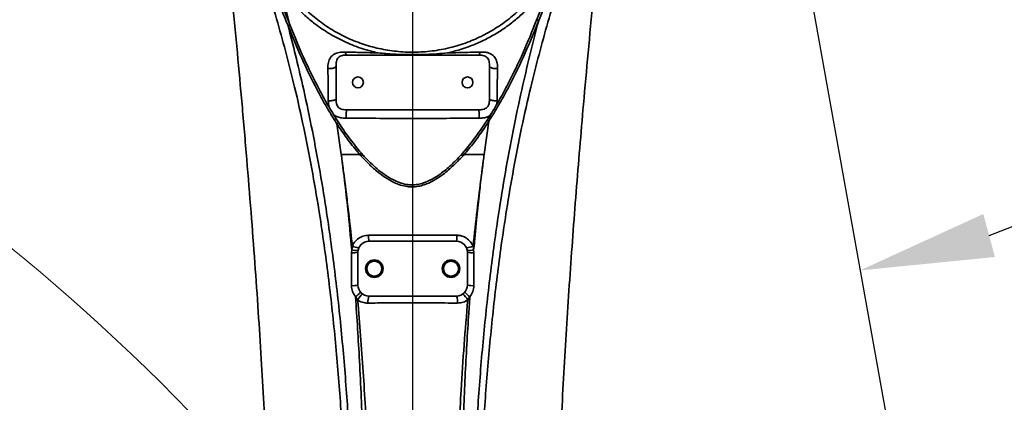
# Model space of a CAD drawing. Header units: millimetres. Extents: x 6316 to 18291, y -19059 to -9021.
# Tile 87 of 144: x 10565 to 11014, y -12199 to -12024. Entities that reach past the tile are written whole.
import ezdxf

# ---------------------------------------------------------------- set-up
doc = ezdxf.new("R2010")
doc.units = ezdxf.units.MM
doc.header["$LTSCALE"] = 10
doc.header["$PDSIZE"] = -1
doc.linetypes.add('CENTER', pattern=[50.8, 31.75, -6.35, 6.35, -6.35])
doc.layers.get('Defpoints').update_dxf_attribs({"true_color": 0x5e5e5e})
doc.layers.add('2细线层', color=4, linetype='Continuous', lineweight=13)
doc.layers.add('中心线层', color=1, linetype='CENTER')
doc.dimstyles.new('ISO-25', dxfattribs={"dimscale": 20, "dimtxt": 4, "dimasz": 3.05, "dimexe": 3, "dimexo": 0.625, "dimtad": 1, "dimdec": 0, "dimtxsty": 'Standard', "dimcen": 2.5, "dimclrd": 1, "dimclre": 1, "dimclrt": 4, "dimadec": 1, "dimazin": 2, "dimtfac": 1, "dimtdec": 0, "dimtmove": 0, "dimatfit": 0, "dimfxl": 1, "dimarcsym": 0})

# ---------------------------------------------------------------- blocks, each defined once
blk = doc.blocks.new('*D149')
at = {"layer": 'Defpoints', "color": 0, "linetype": 'ByBlock', "lineweight": 20, "transparency": 16777216}
for p in [(10703.28, -11792.73), (11661.24, -11792.73), (11834.85, -11792.73), (11557.23, -11916.69), (11679.34, -12103.48)]:
    blk.add_point(p, dxfattribs=at)
at = {"layer": '中心线层', "color": 1, "linetype": 'ByBlock', "lineweight": -2, "transparency": 16777216}
for p, q in [((11847.35, -11792.73), (12032.53, -11792.73)), ((11549.19, -11926.26), (11422.59, -12077.15))]:
    blk.add_line(p, q, dxfattribs=at)
blk.add_arc((11661.24, -11792.73), 311.28, 241.2459, 348.7541, dxfattribs=at)
at = {"layer": '中心线层', "color": 1, "linetype": 'ByBlock', "lineweight": 20, "transparency": 16777216}
for points in [[(11956.43, -11852.44), (11976.67, -11854.43), (11972.53, -11792.73)], [(11505.76, -12074.02), (11517.24, -12057.23), (11461.16, -12031.18)]]:
    blk.add_solid(points, dxfattribs=at)
at = {"layer": '中心线层', "color": 4, "linetype": 'ByBlock', "lineweight": 20, "transparency": 16777216, "insert": (11770.42, -12026.86), "char_height": 80, "attachment_point": 5, "rotation": 25}
blk.add_mtext('130°', dxfattribs=at)
blk = doc.blocks.new('*D150')
at = {"layer": 'Defpoints', "color": 0, "linetype": 'ByBlock', "lineweight": 20, "transparency": 16777216}
for p in [(10744.24, -11962.73), (11168.74, -12426.7), (10744.24, -12742.73), (10744.24, -12742.73), (11011.02, -13475.69)]:
    blk.add_point(p, dxfattribs=at)
at = {"layer": '中心线层', "color": 1, "linetype": 'ByBlock', "lineweight": -2, "transparency": 16777216}
blk.add_arc((10744.24, -12742.73), 529.22, 296.6078, 83.3922, dxfattribs=at)
at = {"layer": '中心线层', "color": 1, "linetype": 'ByBlock', "lineweight": 20, "transparency": 16777216}
for points in [[(10804.56, -12227.17), (10805.73, -12206.88), (10744.24, -12213.51)], [(10985.29, -13225.23), (10977.25, -13206.56), (10925.25, -13240.03)]]:
    blk.add_solid(points, dxfattribs=at)
at = {"layer": '中心线层', "color": 4, "linetype": 'ByBlock', "lineweight": 20, "transparency": 16777216, "insert": (11159, -12976.83), "char_height": 80, "attachment_point": 5, "rotation": 60.5581}
blk.add_mtext('160°', dxfattribs=at)
blk = doc.blocks.new('*D151')
at = {"layer": 'Defpoints', "color": 0, "linetype": 'ByBlock', "lineweight": 20, "transparency": 16777216}
for p in [(10744.24, -11962.73), (10526.77, -12403.54), (10744.24, -12742.73), (10744.24, -12742.73), (9971.84, -12851.28)]:
    blk.add_point(p, dxfattribs=at)
at = {"layer": '中心线层', "color": 1, "linetype": 'ByBlock', "lineweight": -2, "transparency": 16777216}
blk.add_arc((10744.24, -12742.73), 402.92, 98.6826, 179.3174, dxfattribs=at)
at = {"layer": '中心线层', "color": 1, "linetype": 'ByBlock', "lineweight": 20, "transparency": 16777216}
for points in [[(10682.65, -12334.29), (10684.19, -12354.56), (10744.24, -12339.81)], [(10351.5, -12737.28), (10331.21, -12738.58), (10345.25, -12798.8)]]:
    blk.add_solid(points, dxfattribs=at)
at = {"layer": '中心线层', "color": 4, "linetype": 'ByBlock', "lineweight": 20, "transparency": 16777216, "insert": (10400.54, -12443.95), "char_height": 80, "attachment_point": 5, "rotation": 49}
blk.add_mtext('98°', dxfattribs=at)
blk = doc.blocks.new('7')
at = {"color": 2, "linetype": 'CENTER'}
for p, q in [((0, 0), (597.51, 501.37)), ((730.95, 396.04), (143.57, -308.14))]:
    blk.add_line(p, q, dxfattribs=at)
blk = doc.blocks.new('*D152')
at = {"layer": 'Defpoints', "color": 0, "linetype": 'ByBlock', "lineweight": 20, "transparency": 16777216}
for p in [(10744.24, -11792.73), (11834.85, -11792.73), (10910.7, -11928.22), (11200.52, -11950.1), (11072.57, -12830.82)]:
    blk.add_point(p, dxfattribs=at)
at = {"layer": '中心线层', "color": 1, "linetype": 'ByBlock', "lineweight": -2, "transparency": 16777216}
blk.add_arc((10886.41, -11792.73), 351.33, 290.1276, 350.0396, dxfattribs=at)
at = {"layer": '中心线层', "color": 1, "linetype": 'ByBlock', "lineweight": 20, "transparency": 16777216}
for points in [[(11222.32, -11852.61), (11242.57, -11854.38), (11237.74, -11792.73)], [(11009.96, -12132.42), (11004.65, -12112.79), (10948.42, -12138.54)]]:
    blk.add_solid(points, dxfattribs=at)
at = {"layer": '中心线层', "color": 4, "linetype": 'ByBlock', "lineweight": 20, "transparency": 16777216, "insert": (11113.63, -11986.13), "char_height": 80, "attachment_point": 5, "rotation": 49.5964}
blk.add_mtext('80°', dxfattribs=at)
blk = doc.blocks.new('*D154')
at = {"layer": 'Defpoints', "color": 0, "linetype": 'ByBlock', "lineweight": 20, "transparency": 16777216}
for p in [(10268.3, -11962.73), (10744.24, -11962.73), (10744.24, -12742.73)]:
    blk.add_point(p, dxfattribs=at)
at = {"layer": '中心线层', "color": 1, "linetype": 'ByBlock', "lineweight": -2, "transparency": 16777216}
for p, q in [((10731.74, -11962.73), (10208.3, -11962.73)), ((10268.3, -12681.73), (10268.3, -12023.73)), ((10731.74, -12742.73), (10208.3, -12742.73))]:
    blk.add_line(p, q, dxfattribs=at)
at = {"layer": '中心线层', "color": 1, "linetype": 'ByBlock', "lineweight": 20, "transparency": 16777216}
for points in [[(10258.13, -12023.73), (10278.46, -12023.73), (10268.3, -11962.73)], [(10258.13, -12681.73), (10278.46, -12681.73), (10268.3, -12742.73)]]:
    blk.add_solid(points, dxfattribs=at)
at = {"layer": '中心线层', "color": 4, "linetype": 'ByBlock', "lineweight": 20, "transparency": 16777216, "insert": (10215.35, -12213.85), "char_height": 80, "attachment_point": 5, "rotation": 90}
blk.add_mtext('780', dxfattribs=at)
blk = doc.blocks.new('*D155')
at = {"layer": 'Defpoints', "color": 0, "linetype": 'ByBlock', "lineweight": 20, "transparency": 16777216}
for p in [(10266.86, -11792.73), (10984.24, -11792.73), (10744.24, -11962.73)]:
    blk.add_point(p, dxfattribs=at)
at = {"layer": '中心线层', "color": 1, "linetype": 'ByBlock', "lineweight": -2, "transparency": 16777216}
for p, q in [((10266.86, -11731.73), (10266.86, -11488.87)), ((10971.74, -11792.73), (10206.86, -11792.73)), ((10266.86, -11962.73), (10266.86, -11792.73)), ((10731.74, -11962.73), (10206.86, -11962.73)), ((10266.86, -12023.73), (10266.86, -12084.73))]:
    blk.add_line(p, q, dxfattribs=at)
at = {"layer": '中心线层', "color": 1, "linetype": 'ByBlock', "lineweight": 20, "transparency": 16777216}
for points in [[(10256.69, -11731.73), (10277.03, -11731.73), (10266.86, -11792.73)], [(10256.69, -12023.73), (10277.03, -12023.73), (10266.86, -11962.73)]]:
    blk.add_solid(points, dxfattribs=at)
at = {"layer": '中心线层', "color": 4, "linetype": 'ByBlock', "lineweight": 20, "transparency": 16777216, "insert": (10213.91, -11579.8), "char_height": 80, "attachment_point": 5, "rotation": 90}
blk.add_mtext('170', dxfattribs=at)
blk = doc.blocks.new('*D165')
at = {"layer": 'Defpoints', "color": 0, "linetype": 'ByBlock', "lineweight": 20, "transparency": 16777216}
for p in [(8798.07, -11030.1), (10744.24, -11030.1), (10440.1, -13232.73)]:
    blk.add_point(p, dxfattribs=at)
at = {"layer": '中心线层', "color": 1, "linetype": 'ByBlock', "lineweight": -2, "transparency": 16777216}
for p, q in [((10731.74, -11030.1), (8738.07, -11030.1)), ((8798.07, -13171.73), (8798.07, -11091.1)), ((10427.6, -13232.73), (8738.07, -13232.73))]:
    blk.add_line(p, q, dxfattribs=at)
at = {"layer": '中心线层', "color": 1, "linetype": 'ByBlock', "lineweight": 20, "transparency": 16777216}
for points in [[(8787.9, -11091.1), (8808.24, -11091.1), (8798.07, -11030.1)], [(8787.9, -13171.73), (8808.24, -13171.73), (8798.07, -13232.73)]]:
    blk.add_solid(points, dxfattribs=at)
at = {"layer": '中心线层', "color": 4, "linetype": 'ByBlock', "lineweight": 20, "transparency": 16777216, "insert": (8745.12, -12241.75), "char_height": 80, "attachment_point": 5, "rotation": 90}
blk.add_mtext('2203', dxfattribs=at)

msp = doc.modelspace()

# ---------------------------------------------------------------- linework, layer by layer
at = {"color": 7, "linetype": 'Continuous', "lineweight": 35}
for p, q in [((10774.24, -12040.23), (10714.24, -12040.23)), ((10709.24, -12045.23), (10709.24, -12060.23)), ((10779.24, -12060.23), (10779.24, -12045.23)), ((10714.24, -12065.23), (10774.24, -12065.23)), ((10782.76, -12061.09), (10782.67, -12062.54)), ((10778.17, -12069.99), (10779.39, -12068.07)), ((10711.64, -12085.68), (10709.64, -12071.57)), ((10776.85, -12085.68), (10779.03, -12070.38)), ((10716.42, -12129.15), (10716.7, -12127.37)), ((10724.24, -12125.23), (10764.24, -12125.23)), ((10716.31, -12130.51), (10716.42, -12129.15)), ((10719.24, -12145.23), (10719.24, -12130.23)), ((10769.24, -12130.23), (10769.24, -12145.23)), ((10772.06, -12129.15), (10772.18, -12130.51)), ((10719.11, -12151.99), (10718.14, -12150.56)), ((10764.24, -12150.23), (10724.24, -12150.23)), ((10770.35, -12150.56), (10769.38, -12151.99))]:
    msp.add_line(p, q, dxfattribs=at)
for centre, radius in [((10719.24, -12052.73), 2.5), ((10769.24, -12052.73), 2.5), ((10726.74, -12137.73), 4), ((10726.74, -12137.73), 3.4), ((10761.74, -12137.73), 4), ((10761.74, -12137.73), 3.4)]:
    msp.add_circle(centre, radius, dxfattribs=at)
for centre, radius, start, end in [((10801.1, -12025.49), 1.18, 57.2208, 105.4556), ((10688.02, -12027.92), 1.2, 75.4092, 122.6796), ((10721.56, -12086.87), 1.82, 109.5378, 139.061), ((10766.27, -12086.87), 1.82, 40.8501, 70.3388), ((10742.68, -12123.13), 18.56, 178, 186.4931), ((10745.81, -12123.13), 18.56, 353.5069, 2), ((10720, -12121.64), 6.61, 240.0468, 266.9742), ((10724.24, -12130.23), 5, 90, 180), ((10764.24, -12130.23), 5, 0, 90), ((10768.49, -12121.64), 6.61, 273.0264, 299.9539), ((10717.02, -12122.63), 7.91, 264.7998, 286.2977), ((10718.49, -12121.35), 8.06, 255.1915, 275.9246), ((10770, -12121.35), 8.06, 264.0768, 284.8098), ((10771.46, -12122.63), 7.91, 253.7023, 275.2002), ((10717.03, -12136.83), 8.68, 265.2707, 284.7828), ((10724.24, -12145.23), 5, 180, 270), ((10764.24, -12145.23), 5, 270, 0), ((10771.46, -12136.83), 8.68, 255.2172, 274.7293), ((10712.27, -12142.2), 10.22, 305.0431, 322.5845), ((10730.64, -12159.12), 13.56, 133.4477, 148.2745), ((10730.59, -12152.62), 6.78, 159.345, 187.1002), ((10757.9, -12152.62), 6.78, 352.8997, 20.6551), ((10757.85, -12159.12), 13.56, 31.7249, 46.552), ((10776.22, -12142.2), 10.22, 217.4149, 234.9562)]:
    msp.add_arc(centre, radius, start, end, dxfattribs=at)
for points, knots in [([(10642.82, -12735.39), (10642.82, -12735.39), (10643.05, -12732.1), (10643.79, -12725.56), (10645.59, -12715.91), (10647.92, -12706.38), (10650.62, -12696.91), (10655, -12682.62), (10661.08, -12663.34), (10668.54, -12638.88), (10675.37, -12614.03), (10681.63, -12588.89), (10687.26, -12563.54), (10692.29, -12538.02), (10696.74, -12512.37), (10700.33, -12488.76), (10703.21, -12467.24), (10706.16, -12442.44), (10709.16, -12412.18), (10711.78, -12376.42), (10713.4, -12342.95), (10714.22, -12311.78), (10714.39, -12282.95), (10713.97, -12254.13), (10712.92, -12225.33), (10711.21, -12196.59), (10708.79, -12167.91), (10705.61, -12139.34), (10702.02, -12114.07), (10698.27, -12092.09), (10694.59, -12073.37), (10690.72, -12056.03), (10686.68, -12040.07), (10682.66, -12025.48), (10678.98, -12012.94), (10675.82, -12002.45), (10673.37, -11993.87), (10671.24, -11985.24), (10669.59, -11976.51), (10668.94, -11970.57), (10668.75, -11967.57), (10668.75, -11967.57)], [0, 0, 0, 0, 0, 0.01301, 0.026041, 0.039107, 0.052186, 0.065236, 0.098285, 0.131337, 0.164479, 0.197635, 0.230783, 0.263883, 0.29699, 0.330092, 0.354896, 0.379701, 0.425148, 0.470605, 0.516053, 0.552611, 0.58917, 0.62573, 0.66229, 0.698856, 0.73542, 0.771996, 0.808571, 0.83298, 0.857393, 0.881798, 0.901401, 0.921008, 0.940607, 0.952487, 0.964399, 0.9763, 0.988162, 1, 1, 1, 1, 1]), ([(10687.93, -12025.7), (10687.3, -12023.22), (10685.69, -12016.92), (10683.25, -12007.56), (10680.92, -11997.92), (10679.12, -11989.59), (10677.76, -11982.09), (10676.71, -11975.04), (10676.29, -11970.45), (10676.07, -11968.16)], [0, 0, 0, 0, 0.128756, 0.327308, 0.490245, 0.633553, 0.762759, 0.88148, 1, 1, 1, 1]), ([(10819.74, -11967.57), (10819.74, -11967.57), (10819.55, -11970.54), (10818.9, -11976.43), (10817.28, -11985.09), (10815.17, -11993.65), (10812.76, -12002.15), (10809.6, -12012.64), (10805.9, -12025.23), (10801.84, -12039.96), (10797.78, -12056.01), (10793.89, -12073.39), (10790.22, -12092.11), (10786.47, -12114.09), (10782.89, -12139.36), (10779.71, -12167.93), (10777.29, -12196.6), (10775.59, -12225.35), (10774.54, -12254.14), (10774.12, -12282.96), (10774.29, -12311.79), (10775.11, -12343.03), (10776.75, -12376.67), (10779.4, -12412.67), (10782.66, -12445.49), (10786.28, -12475.1), (10790.06, -12501.55), (10794.39, -12527.88), (10798.96, -12552.23), (10803.66, -12574.61), (10808.37, -12595.02), (10813.48, -12615.29), (10819.02, -12635.37), (10824.92, -12655.24), (10830.22, -12672.41), (10834.85, -12686.89), (10838.55, -12698.83), (10841.82, -12710.83), (10844.37, -12722.98), (10845.38, -12731.23), (10845.67, -12735.39), (10845.67, -12735.39)], [0, 0, 0, 0, 0, 0.011737, 0.023498, 0.035297, 0.047107, 0.058885, 0.078665, 0.098453, 0.118236, 0.14264, 0.167053, 0.191461, 0.228033, 0.264608, 0.30117, 0.337733, 0.374291, 0.410849, 0.447405, 0.483961, 0.529727, 0.575503, 0.621268, 0.655189, 0.68911, 0.723035, 0.756959, 0.783715, 0.810475, 0.837228, 0.863999, 0.890777, 0.917545, 0.934043, 0.950588, 0.96711, 0.983572, 1, 1, 1, 1, 1]), ([(10812.67, -11992.83), (10811.57, -11996.6), (10809.37, -12004.16), (10805.68, -12014.71), (10802.96, -12021.46), (10801.74, -12024.5)], [0, 0, 0, 0, 0.354535, 0.709938, 1, 1, 1, 1]), ([(10687.37, -12026.91), (10686.46, -12024.67), (10683.88, -12018.35), (10680.1, -12007.84), (10677.63, -11999.48), (10676.4, -11995.3)], [0, 0, 0, 0, 0.2144637, 0.606644, 1, 1, 1, 1]), ([(10684.47, -12005.32), (10684.74, -12005.79), (10686.32, -12008.53), (10689.67, -12013.28), (10694.94, -12019.13), (10700.91, -12024.35), (10707.5, -12028.87), (10714.6, -12032.62), (10722.07, -12035.55), (10729.84, -12037.6), (10737.78, -12038.77), (10745.92, -12039.06), (10754.15, -12038.39), (10762.36, -12036.74), (10770.07, -12034.24), (10777.2, -12030.98), (10783.71, -12027.11), (10789.75, -12022.58), (10795.21, -12017.4), (10800.09, -12011.7), (10802.71, -12007.44), (10804.02, -12005.32)], [0, 0, 0, 0, 0.011381, 0.066092, 0.121032, 0.175789, 0.231564, 0.28753, 0.343316, 0.399112, 0.455087, 0.510884, 0.569026, 0.627368, 0.685507, 0.738146, 0.790937, 0.843565, 0.895672, 0.947939, 1, 1, 1, 1]), ([(10728.35, -12039.22), (10726.04, -12038.65), (10721.07, -12037.41), (10713.72, -12034.51), (10706.38, -12030.7), (10700.15, -12026.49), (10694.78, -12022.02), (10690.2, -12017.43), (10686.33, -12012.85), (10684.32, -12009.7), (10683.52, -12008.45)], [0, 0, 0, 0, 0.127515, 0.275383, 0.42372, 0.571567, 0.678709, 0.799255, 0.920078, 1, 1, 1, 1]), ([(10804.96, -12008.51), (10804.35, -12009.47), (10802.71, -12012.05), (10799.55, -12015.97), (10795.56, -12020.25), (10791.2, -12024.19), (10786.57, -12027.72), (10781.67, -12030.87), (10776.49, -12033.65), (10771.13, -12035.97), (10765.68, -12037.88), (10761.99, -12038.77), (10760.14, -12039.22)], [0, 0, 0, 0, 0.061357, 0.1642658, 0.2703226, 0.3763845, 0.4799007, 0.5834194, 0.6896879, 0.7959578, 0.8976756, 1, 1, 1, 1]), ([(10800.79, -12024.35), (10801.95, -12021.31), (10803.66, -12016.82), (10805.22, -12012.3), (10805.73, -12010.83)], [0, 0, 0, 0, 0.675163, 1, 1, 1, 1]), ([(10661.92, -12014.88), (10662.69, -12022.99), (10664.22, -12038.93), (10665.65, -12054.89), (10666.36, -12062.73)], [0, 0, 0, 0, 0.508918, 1, 1, 1, 1]), ([(10683.47, -12013.53), (10684.23, -12015.7), (10685.77, -12020.12), (10687.46, -12024.52), (10688.33, -12026.76)], [0, 0, 0, 0, 0.491168, 1, 1, 1, 1]), ([(10826.58, -12014.88), (10825.81, -12022.99), (10824.29, -12038.93), (10822.87, -12054.88), (10822.17, -12062.73)], [0, 0, 0, 0, 0.508534, 1, 1, 1, 1]), ([(10840.22, -12736.22), (10840.22, -12736.22), (10839.89, -12732.21), (10838.84, -12724.23), (10836.39, -12712.39), (10833.32, -12700.65), (10829.86, -12688.96), (10825.52, -12674.7), (10820.5, -12657.74), (10814.86, -12638.06), (10809.46, -12617.91), (10804.4, -12597.28), (10799.67, -12576.21), (10795, -12553.34), (10790.51, -12528.67), (10786.29, -12502.21), (10782.61, -12475.65), (10779.1, -12445.92), (10775.95, -12412.99), (10773.41, -12376.88), (10771.86, -12343.14), (10771.09, -12311.82), (10770.96, -12282.91), (10771.42, -12254.02), (10772.48, -12225.14), (10774.18, -12196.31), (10776.57, -12167.54), (10779.7, -12138.86), (10783.21, -12113.47), (10786.87, -12091.37), (10790.44, -12072.52), (10794.17, -12055.09), (10797.97, -12039.08), (10800.48, -12029.36), (10801.74, -12024.5)], [0, 0, 0, 0, 0, 0.017316, 0.034659, 0.05205, 0.069458, 0.086829, 0.115457, 0.144094, 0.172723, 0.202631, 0.232544, 0.262454, 0.299409, 0.336365, 0.37329, 0.410214, 0.460002, 0.5098, 0.559589, 0.599349, 0.639109, 0.678877, 0.718644, 0.75843, 0.798217, 0.838047, 0.877875, 0.904494, 0.931117, 0.957733, 0.978866, 1, 1, 1, 1]), ([(10779.39, -12068.07), (10779.39, -12068.07), (10779.52, -12067.86), (10781.07, -12065.37), (10783.92, -12060.54), (10788.99, -12051.13), (10794.81, -12039.11), (10798.79, -12029.27), (10800.79, -12024.35)], [0, 0, 0, 0, 0.0000012, 0.0156415, 0.1794834, 0.3435768, 0.6717206, 1, 1, 1, 1]), ([(10801.74, -12024.5), (10799.74, -12029.44), (10795.74, -12039.33), (10789.84, -12051.52), (10784.64, -12061.21), (10781.72, -12066.03), (10780.25, -12068.45)], [0, 0, 0, 0, 0.328142, 0.656211, 0.827973, 1, 1, 1, 1]), ([(10687.37, -12026.91), (10688.52, -12031.37), (10690.8, -12040.29), (10694.39, -12055.49), (10698.04, -12072.5), (10701.6, -12091.35), (10705.26, -12113.45), (10708.77, -12138.85), (10711.9, -12167.53), (10714.28, -12196.3), (10715.98, -12225.14), (10717.04, -12254.01), (10717.48, -12282.91), (10717.35, -12311.81), (10716.58, -12343.06), (10715.04, -12376.63), (10712.51, -12412.49), (10709, -12449.36), (10704.9, -12482.89), (10700.46, -12513.07), (10696.11, -12538.85), (10691.2, -12564.52), (10685.7, -12590.04), (10679.59, -12615.39), (10673, -12640.22), (10665.92, -12664.48), (10659.97, -12684.31), (10655.35, -12700.1), (10652.21, -12712.02), (10649.68, -12724.03), (10648.6, -12732.15), (10648.27, -12736.22), (10648.27, -12736.22)], [0, 0, 0, 0, 0.019437, 0.038875, 0.065587, 0.092306, 0.11902, 0.158992, 0.198966, 0.238896, 0.278826, 0.318737, 0.358647, 0.398551, 0.438454, 0.488071, 0.537697, 0.587312, 0.641495, 0.677679, 0.713867, 0.750048, 0.78634, 0.822639, 0.858926, 0.894051, 0.929175, 0.946889, 0.964627, 0.982331, 1, 1, 1, 1, 1]), ([(10708.42, -12069.67), (10707.06, -12067.45), (10704.33, -12063), (10699.27, -12053.7), (10693.4, -12041.73), (10689.38, -12031.85), (10687.37, -12026.91)], [0, 0, 0, 0, 0.1632816, 0.3268308, 0.6633831, 1, 1, 1, 1]), ([(10688.33, -12026.76), (10690.33, -12031.67), (10694.33, -12041.5), (10700.17, -12053.41), (10705.22, -12062.65), (10707.93, -12067.08), (10709.29, -12069.29)], [0, 0, 0, 0, 0.3367848, 0.6734098, 0.8365845, 1, 1, 1, 1]), ([(10705.54, -12046.38), (10705.54, -12045.92), (10705.52, -12044.54), (10705.97, -12042.41), (10707.38, -12040.4), (10709.45, -12039.2), (10711.6, -12038.81), (10712.99, -12038.84), (10713.5, -12038.85)], [0, 0, 0, 0, 0.105538, 0.318565, 0.505803, 0.695615, 0.886879, 1, 1, 1, 1]), ([(10714.24, -12040.23), (10713.55, -12040.24), (10712.49, -12040.25), (10711.16, -12040.69), (10710.31, -12041.28), (10709.71, -12042.13), (10709.27, -12043.46), (10709.25, -12044.53), (10709.24, -12045.23)], [0, 0, 0, 0, 0.24935, 0.381459, 0.499356, 0.61739, 0.749772, 1, 1, 1, 1]), ([(10713.5, -12038.85), (10715.95, -12038.92), (10720.85, -12039.06), (10725.85, -12039.17), (10728.35, -12039.22)], [0, 0, 0, 0, 0.49944, 1, 1, 1, 1]), ([(10728.35, -12039.22), (10728.35, -12039.22), (10728.42, -12039.23), (10730.8, -12039.51), (10736.47, -12039.92), (10745.39, -12040.11), (10753.61, -12039.85), (10758.51, -12039.42), (10760.14, -12039.22), (10760.14, -12039.22)], [0, 0, 0, 0, 0.00065, 0.006194, 0.226709, 0.53599, 0.845198, 0.99935, 1, 1, 1, 1]), ([(10760.14, -12039.22), (10762.64, -12039.17), (10767.63, -12039.06), (10772.53, -12038.92), (10774.99, -12038.85)], [0, 0, 0, 0, 0.499304, 1, 1, 1, 1]), ([(10779.24, -12045.23), (10779.24, -12044.53), (10779.22, -12043.47), (10778.78, -12042.14), (10778.19, -12041.29), (10777.34, -12040.69), (10776.01, -12040.25), (10774.94, -12040.24), (10774.24, -12040.23)], [0, 0, 0, 0, 0.24935, 0.381459, 0.499356, 0.61739, 0.749772, 1, 1, 1, 1]), ([(10774.99, -12038.85), (10775.56, -12038.84), (10776.7, -12038.83), (10778.64, -12039.11), (10780.61, -12039.99), (10782.16, -12041.74), (10782.93, -12043.97), (10782.94, -12045.58), (10782.95, -12046.38)], [0, 0, 0, 0, 0.12612, 0.251738, 0.442495, 0.630486, 0.815338, 1, 1, 1, 1]), ([(10705.72, -12061.09), (10705.7, -12059.18), (10705.66, -12054.2), (10705.58, -12049.36), (10705.54, -12046.38)], [0, 0, 0, 0, 0.3840643, 1, 1, 1, 1]), ([(10782.95, -12046.38), (10782.92, -12048.23), (10782.84, -12053.06), (10782.79, -12058.03), (10782.76, -12061.09)], [0, 0, 0, 0, 0.384158, 1, 1, 1, 1]), ([(10709.24, -12060.23), (10709.25, -12060.92), (10709.27, -12061.99), (10709.71, -12063.31), (10710.3, -12064.17), (10711.15, -12064.76), (10712.48, -12065.2), (10713.55, -12065.22), (10714.24, -12065.23)], [0, 0, 0, 0, 0.24935, 0.381459, 0.499356, 0.61739, 0.749772, 1, 1, 1, 1]), ([(10774.24, -12065.23), (10774.94, -12065.22), (10776, -12065.2), (10777.33, -12064.76), (10778.18, -12064.17), (10778.78, -12063.32), (10779.22, -12061.99), (10779.24, -12060.92), (10779.24, -12060.23)], [0, 0, 0, 0, 0.24935, 0.381459, 0.499356, 0.61739, 0.749772, 1, 1, 1, 1]), ([(10666.36, -12062.73), (10667.08, -12071.09), (10668.51, -12087.5), (10670.45, -12111.64), (10672.2, -12134.85), (10673.75, -12157.15), (10675.1, -12178.58), (10676.27, -12199.17), (10677.29, -12219.56), (10678.14, -12239.75), (10678.82, -12259.71), (10679.3, -12278.81), (10679.6, -12297.09), (10679.72, -12316.1), (10679.63, -12335.74), (10679.26, -12355.93), (10678.64, -12375.1), (10677.78, -12393.35), (10676.71, -12410.76), (10675.44, -12427.42), (10673.79, -12445.42), (10671.7, -12464.71), (10669.07, -12485.3), (10666.2, -12505.23), (10663.13, -12524.75), (10659.92, -12543.98), (10656.62, -12563.16), (10653.29, -12582.52), (10649.91, -12602.4), (10647.76, -12615.87), (10646.67, -12622.73)], [0, 0, 0, 0, 0.044857, 0.08795, 0.129338, 0.169079, 0.207234, 0.243861, 0.279019, 0.316068, 0.351491, 0.385367, 0.417776, 0.448798, 0.486479, 0.522199, 0.556124, 0.588418, 0.619248, 0.648777, 0.67717, 0.715318, 0.751996, 0.787635, 0.822656, 0.857474, 0.891866, 0.926833, 0.962752, 1, 1, 1, 1]), ([(10706.05, -12063.91), (10705.96, -12063.51), (10705.74, -12062.57), (10705.73, -12061.62), (10705.72, -12061.09)], [0, 0, 0, 0, 0.4336112, 1, 1, 1, 1]), ([(10822.17, -12062.73), (10821.04, -12076.05), (10818.77, -12102.69), (10815.82, -12142.73), (10813.28, -12182.81), (10811.25, -12222.95), (10809.81, -12263.15), (10809.08, -12303.4), (10809.2, -12340.79), (10810.09, -12375.29), (10811.63, -12406.87), (10813.96, -12438.39), (10817.14, -12469.82), (10821.14, -12500.92), (10825.84, -12531.67), (10830.97, -12562.08), (10836.3, -12592.4), (10839.67, -12612.62), (10841.36, -12622.73)], [0, 0, 0, 0, 0.07143, 0.14286, 0.21429, 0.285719, 0.357148, 0.428577, 0.500005, 0.556005, 0.612003, 0.668002, 0.724, 0.779998, 0.834998, 0.889998, 0.944999, 1, 1, 1, 1]), ([(10713.88, -12069.04), (10713.24, -12069.02), (10711.96, -12068.99), (10710.05, -12068.53), (10708.66, -12067.92), (10708.13, -12067.32), (10708.04, -12067.22)], [0, 0, 0, 0, 0.308158, 0.614347, 0.939758, 1, 1, 1, 1]), ([(10709.64, -12071.57), (10709.64, -12071.57), (10709.23, -12070.94), (10708.83, -12070.31), (10708.42, -12069.67)], [0, 0, 0, 0, 0.000026, 1, 1, 1, 1]), ([(10709.29, -12069.29), (10709.29, -12069.29), (10709.69, -12069.92), (10710.09, -12070.55), (10710.49, -12071.17)], [0, 0, 0, 0, 0.000027, 1, 1, 1, 1]), ([(10774.6, -12069.04), (10772.62, -12069.05), (10766.66, -12069.09), (10756.67, -12069.13), (10743.53, -12069.15), (10729.23, -12069.13), (10719.01, -12069.07), (10713.88, -12069.04)], [0, 0, 0, 0, 0.098579, 0.29578, 0.49345, 0.746223, 1, 1, 1, 1]), ([(10766.89, -12085.15), (10767.37, -12084.6), (10769.59, -12082.05), (10773.47, -12077.06), (10776.55, -12072.42), (10778.17, -12069.99)], [0, 0, 0, 0, 0.115513, 0.537104, 1, 1, 1, 1]), ([(10779.33, -12068.01), (10778.87, -12068.24), (10777.9, -12068.74), (10776.27, -12068.99), (10775.16, -12069.02), (10774.6, -12069.04)], [0, 0, 0, 0, 0.315636, 0.657081, 1, 1, 1, 1]), ([(10780.25, -12068.45), (10779.85, -12069.09), (10779.44, -12069.74), (10779.03, -12070.38), (10779.03, -12070.38)], [0, 0, 0, 0, 0.999974, 1, 1, 1, 1]), ([(10720.19, -12085.68), (10720.19, -12085.68), (10719.86, -12085.31), (10717.79, -12082.91), (10714.16, -12078.27), (10711.11, -12073.83), (10709.64, -12071.57), (10709.64, -12071.57)], [0, 0, 0, 0, 0.000003, 0.08334, 0.539692, 0.999997, 1, 1, 1, 1]), ([(10710.49, -12071.17), (10710.51, -12071.19), (10711.97, -12073.44), (10715, -12077.84), (10718.57, -12082.42), (10720.64, -12084.79), (10720.96, -12085.16)], [0, 0, 0, 0, 0.003903, 0.460886, 0.916874, 1, 1, 1, 1]), ([(10779.03, -12070.38), (10779.03, -12070.38), (10778.89, -12070.6), (10777.3, -12073.07), (10774.12, -12077.71), (10770.38, -12082.53), (10768.14, -12085.13), (10767.65, -12085.68), (10767.65, -12085.68)], [0, 0, 0, 0, 0.000003, 0.040947, 0.462309, 0.884193, 0.999997, 1, 1, 1, 1]), ([(10716.42, -12129.15), (10715.85, -12123), (10714.86, -12112.38), (10713.44, -12099.81), (10712.53, -12092.46), (10712.03, -12088.57), (10711.77, -12086.67), (10711.64, -12085.68)], [0, 0, 0, 0, 0.423035, 0.730568, 0.867901, 0.931602, 1, 1, 1, 1]), ([(10711.64, -12085.68), (10711.77, -12086.67), (10712.01, -12088.41), (10712.3, -12090.64), (10712.72, -12093.81), (10713.13, -12096.98), (10713.85, -12102.64), (10715.04, -12112.36), (10716.04, -12121.37), (10716.7, -12127.37)], [0, 0, 0, 0, 0.071218, 0.125883, 0.160765, 0.300292, 0.35402, 0.568932, 1, 1, 1, 1]), ([(10711.64, -12085.68), (10713.24, -12085.68), (10716.09, -12085.68), (10718.93, -12085.68), (10720.19, -12085.68)], [0, 0, 0, 0, 0.560009, 1, 1, 1, 1]), ([(10720.78, -12086.34), (10720.78, -12086.34), (10720.58, -12086.12), (10720.38, -12085.9), (10720.19, -12085.68), (10720.19, -12085.68)], [0, 0, 0, 0, 0.000694, 0.999933, 1, 1, 1, 1]), ([(10767.06, -12086.34), (10765.56, -12087.93), (10762.56, -12091.13), (10758.02, -12094.91), (10753.63, -12097.73), (10750.04, -12099.37), (10746.76, -12100.23), (10744.19, -12100.48), (10741.47, -12100.29), (10738.66, -12099.64), (10735.18, -12098.23), (10731.5, -12096.08), (10727.7, -12093.19), (10724.11, -12089.94), (10721.89, -12087.54), (10720.78, -12086.34)], [0, 0, 0, 0, 0.118078, 0.237372, 0.317337, 0.398906, 0.44861, 0.499563, 0.537044, 0.594835, 0.654193, 0.738642, 0.823236, 0.911598, 1, 1, 1, 1]), ([(10720.96, -12085.16), (10721.15, -12085.37), (10721.34, -12085.59), (10721.54, -12085.81), (10721.54, -12085.81)], [0, 0, 0, 0, 0.9999317, 1, 1, 1, 1]), ([(10721.54, -12085.81), (10721.54, -12085.81), (10721.94, -12086.26), (10724.23, -12088.75), (10727.73, -12092.1), (10732.28, -12095.49), (10735.66, -12097.44), (10738.92, -12098.76), (10741.59, -12099.39), (10744.16, -12099.57), (10746.57, -12099.34), (10749.67, -12098.53), (10753.14, -12096.96), (10757.4, -12094.23), (10761.84, -12090.51), (10764.85, -12087.42), (10766.3, -12085.81), (10766.3, -12085.81)], [0, 0, 0, 0, 0.0000011, 0.033896, 0.1891553, 0.269178, 0.3490786, 0.4059747, 0.4641571, 0.5003999, 0.5486658, 0.5983054, 0.6778014, 0.7593272, 0.8788763, 0.9999989, 1, 1, 1, 1]), ([(10766.3, -12085.81), (10766.3, -12085.81), (10766.5, -12085.59), (10766.69, -12085.37), (10766.89, -12085.15)], [0, 0, 0, 0, 0.000068, 1, 1, 1, 1]), ([(10767.65, -12085.68), (10767.65, -12085.68), (10767.46, -12085.9), (10767.26, -12086.12), (10767.06, -12086.34)], [0, 0, 0, 0, 0.000067, 1, 1, 1, 1]), ([(10767.65, -12085.68), (10769.37, -12085.68), (10772.43, -12085.68), (10775.5, -12085.68), (10776.85, -12085.68)], [0, 0, 0, 0, 0.55999, 1, 1, 1, 1]), ([(10771.79, -12127.37), (10772.38, -12121.97), (10773.46, -12112.15), (10774.93, -12100.34), (10775.88, -12092.92), (10776.29, -12089.82), (10776.57, -12087.74), (10776.72, -12086.67), (10776.85, -12085.68)], [0, 0, 0, 0, 0.387807, 0.704873, 0.850025, 0.922266, 0.928783, 1, 1, 1, 1]), ([(10776.85, -12085.68), (10776.72, -12086.67), (10776.51, -12088.17), (10776.29, -12089.86), (10776.11, -12091.3), (10775.62, -12095.15), (10775.07, -12099.75), (10774.21, -12107.26), (10773.24, -12116.37), (10772.48, -12124.59), (10772.06, -12129.15)], [0, 0, 0, 0, 0.068397, 0.10432, 0.117043, 0.167933, 0.3715, 0.43452, 0.686609, 1, 1, 1, 1]), ([(10716.7, -12127.37), (10716.89, -12127), (10717.48, -12125.82), (10719.02, -12124.16), (10721.42, -12122.77), (10723.23, -12122.58), (10724.14, -12122.48)], [0, 0, 0, 0, 0.13395, 0.423864, 0.712437, 1, 1, 1, 1]), ([(10724.14, -12122.48), (10731.62, -12122.44), (10745.03, -12122.38), (10758.43, -12122.45), (10764.35, -12122.48)], [0, 0, 0, 0, 0.5584753, 1, 1, 1, 1]), ([(10764.35, -12122.48), (10764.92, -12122.52), (10766.4, -12122.62), (10768.66, -12123.58), (10770.65, -12125.27), (10771.44, -12126.73), (10771.79, -12127.37)], [0, 0, 0, 0, 0.181478, 0.472325, 0.765458, 1, 1, 1, 1]), ([(10771.79, -12127.37), (10771.88, -12127.8), (10772, -12128.39), (10772.05, -12128.99), (10772.06, -12129.15)], [0, 0, 0, 0, 0.731927, 1, 1, 1, 1]), ([(10716.31, -12145.48), (10716.31, -12143.49), (10716.31, -12138.5), (10716.31, -12133.51), (10716.31, -12130.51)], [0, 0, 0, 0, 0.399092, 1, 1, 1, 1]), ([(10772.18, -12130.51), (10772.18, -12132.5), (10772.18, -12137.49), (10772.18, -12142.48), (10772.17, -12145.48)], [0, 0, 0, 0, 0.399092, 1, 1, 1, 1]), ([(10718.14, -12150.56), (10717.62, -12149.81), (10716.57, -12148.28), (10716.4, -12146.43), (10716.31, -12145.48)], [0, 0, 0, 0, 0.491321, 1, 1, 1, 1]), ([(10772.17, -12145.48), (10772.17, -12145.52), (10772.17, -12146.45), (10771.87, -12148.31), (10770.86, -12149.81), (10770.35, -12150.56)], [0, 0, 0, 0, 0.017675, 0.508815, 1, 1, 1, 1]), ([(10694.23, -12625.2), (10694.36, -12624.54), (10694.5, -12623.81), (10694.69, -12622.78), (10694.77, -12622.4), (10694.85, -12621.98), (10694.95, -12621.42), (10695.38, -12619.19), (10695.98, -12616), (10697.26, -12609.02), (10699.68, -12595.25), (10703.09, -12573.95), (10706.7, -12548.27), (10709.88, -12522.49), (10712.65, -12496.64), (10715.05, -12470.74), (10717.31, -12441.9), (10719.32, -12410.12), (10720.95, -12375.4), (10721.94, -12343.56), (10722.47, -12314.62), (10722.68, -12283.04), (10722.41, -12249.13), (10721.46, -12212.9), (10720.14, -12181.09), (10718.78, -12160.34), (10718.14, -12150.56)], [0, 0, 0, 0, 0.00429, 0.004755, 0.006617, 0.006789, 0.007477, 0.010228, 0.021234, 0.028054, 0.055333, 0.109916, 0.1645, 0.219073, 0.273646, 0.328214, 0.382782, 0.455568, 0.528362, 0.60115, 0.655713, 0.710276, 0.799594, 0.868922, 0.938249, 1, 1, 1, 1]), ([(10770.35, -12150.56), (10770.14, -12153.56), (10769.25, -12166.36), (10768, -12189.02), (10766.85, -12218.56), (10766.03, -12253.06), (10765.75, -12292.51), (10766.29, -12334.76), (10767.46, -12373.37), (10769.08, -12408.33), (10771.1, -12440.83), (10773.56, -12472.32), (10776.33, -12501.68), (10779.46, -12529.85), (10782.93, -12556.8), (10786.71, -12582.51), (10790.04, -12602.42), (10792.28, -12614.77), (10793.27, -12620.05), (10793.69, -12622.25), (10793.98, -12623.73), (10794.13, -12624.54), (10794.26, -12625.2)], [0, 0, 0, 0, 0.018915, 0.080929, 0.142953, 0.204971, 0.297974, 0.390977, 0.470492, 0.540693, 0.610893, 0.675122, 0.73935, 0.796472, 0.8536, 0.910717, 0.960671, 0.981421, 0.990429, 0.994758, 0.99571, 1, 1, 1, 1]), ([(10719.11, -12151.99), (10720, -12162.93), (10721.8, -12184.8), (10723.59, -12218.84), (10724.72, -12254.03), (10725.09, -12290.37), (10724.76, -12326.72), (10723.78, -12360.86), (10722.32, -12392.79), (10720.45, -12423.38), (10718, -12454.79), (10714.96, -12486.47), (10711.41, -12517.52), (10707.37, -12547.92), (10702.95, -12576.88), (10699.1, -12599.21), (10696.54, -12613.11), (10695.4, -12619.12), (10694.87, -12621.86), (10694.54, -12623.61), (10694.36, -12624.54), (10694.23, -12625.2)], [0, 0, 0, 0, 0.069305, 0.138612, 0.2149458, 0.291281, 0.3676089, 0.4439369, 0.5064316, 0.5689261, 0.6369626, 0.7049982, 0.769567, 0.8341451, 0.8987081, 0.9550066, 0.9778967, 0.988649, 0.9939685, 0.9956998, 1, 1, 1, 1]), ([(10723.86, -12153.45), (10723.2, -12153.42), (10721.66, -12153.32), (10720.07, -12152.65), (10719.22, -12152.07), (10719.11, -12151.99)], [0, 0, 0, 0, 0.392388, 0.917889, 1, 1, 1, 1]), ([(10764.63, -12153.45), (10760.85, -12153.42), (10753.28, -12153.36), (10741.07, -12153.34), (10731.24, -12153.38), (10725.28, -12153.44), (10723.86, -12153.45)], [0, 0, 0, 0, 0.278643, 0.558754, 0.895356, 1, 1, 1, 1]), ([(10794.26, -12625.2), (10794.13, -12624.54), (10793.98, -12623.76), (10793.74, -12622.49), (10793.57, -12621.61), (10793.21, -12619.77), (10792.85, -12617.85), (10792.13, -12614.02), (10789.98, -12602.48), (10786.49, -12582.61), (10782.31, -12555.97), (10778.16, -12526.23), (10774.23, -12493.37), (10770.69, -12457.4), (10768.11, -12424.36), (10766.26, -12394.29), (10764.98, -12367.21), (10764.09, -12340.12), (10763.57, -12312.71), (10763.45, -12284.97), (10763.78, -12255.64), (10764.66, -12225.04), (10766.04, -12196.92), (10767.64, -12172.57), (10768.8, -12158.85), (10769.38, -12151.99)], [0, 0, 0, 0, 0.0043, 0.005085, 0.008224, 0.009994, 0.017074, 0.02063, 0.034856, 0.091765, 0.148693, 0.205622, 0.281573, 0.357541, 0.433498, 0.490412, 0.547326, 0.604239, 0.661151, 0.720061, 0.77897, 0.845996, 0.91302, 0.95651, 1, 1, 1, 1]), ([(10769.38, -12151.99), (10768.71, -12152.39), (10767.25, -12153.26), (10765.55, -12153.39), (10764.63, -12153.45)], [0, 0, 0, 0, 0.456606, 1, 1, 1, 1])]:
    msp.add_open_spline(points, degree=3, knots=knots, dxfattribs=at)
for points in [[(10713.5, -12038.85), (10713.55, -12039.05), (10713.63, -12039.45), (10713.82, -12039.88), (10714.02, -12040.17), (10714.17, -12040.21), (10714.24, -12040.23)], [(10774.24, -12040.23), (10774.32, -12040.21), (10774.46, -12040.17), (10774.67, -12039.88), (10774.85, -12039.45), (10774.94, -12039.05), (10774.99, -12038.85)], [(10705.54, -12046.38), (10705.76, -12046.4), (10706.21, -12046.43), (10706.89, -12046.4), (10707.54, -12046.31), (10708.12, -12046.17), (10708.6, -12045.98), (10708.96, -12045.75), (10709.2, -12045.49), (10709.23, -12045.32), (10709.24, -12045.23)], [(10779.24, -12045.23), (10779.26, -12045.32), (10779.29, -12045.49), (10779.52, -12045.75), (10779.89, -12045.98), (10780.37, -12046.17), (10780.95, -12046.31), (10781.6, -12046.4), (10782.28, -12046.43), (10782.72, -12046.4), (10782.95, -12046.38)], [(10705.72, -12061.09), (10705.94, -12061.09), (10706.37, -12061.11), (10707.03, -12061.08), (10707.64, -12061.01), (10708.19, -12060.9), (10708.64, -12060.76), (10708.98, -12060.6), (10709.2, -12060.42), (10709.23, -12060.29), (10709.24, -12060.23)], [(10779.24, -12060.23), (10779.26, -12060.29), (10779.29, -12060.42), (10779.51, -12060.6), (10779.84, -12060.76), (10780.3, -12060.9), (10780.85, -12061.01), (10781.46, -12061.08), (10782.11, -12061.11), (10782.55, -12061.09), (10782.76, -12061.09)], [(10713.88, -12069.04), (10713.88, -12068.81), (10713.87, -12068.36), (10713.87, -12067.66), (10713.9, -12067), (10713.94, -12066.4), (10714, -12065.9), (10714.08, -12065.52), (10714.16, -12065.27), (10714.22, -12065.24), (10714.24, -12065.23)], [(10774.24, -12065.23), (10774.27, -12065.24), (10774.33, -12065.27), (10774.41, -12065.52), (10774.48, -12065.9), (10774.54, -12066.4), (10774.59, -12067), (10774.61, -12067.66), (10774.62, -12068.36), (10774.61, -12068.81), (10774.6, -12069.04)], [(10709.29, -12069.29), (10709.27, -12069.28), (10709.24, -12069.26), (10709.04, -12069.33), (10708.76, -12069.47), (10708.54, -12069.61), (10708.42, -12069.67)], [(10779.03, -12070.38), (10778.92, -12070.31), (10778.7, -12070.18), (10778.41, -12070.03), (10778.21, -12069.96), (10778.18, -12069.98), (10778.17, -12069.99)], [(10780.25, -12068.45), (10780.14, -12068.38), (10779.92, -12068.25), (10779.63, -12068.11), (10779.43, -12068.04), (10779.4, -12068.06), (10779.39, -12068.07)], [(10710.49, -12071.17), (10710.48, -12071.16), (10710.45, -12071.14), (10710.25, -12071.22), (10709.97, -12071.36), (10709.75, -12071.5), (10709.64, -12071.57)], [(10721.54, -12085.81), (10721.52, -12085.8), (10721.5, -12085.79), (10721.32, -12085.9), (10721.07, -12086.09), (10720.88, -12086.26), (10720.78, -12086.34)], [(10766.3, -12085.81), (10766.32, -12085.8), (10766.34, -12085.79), (10766.52, -12085.9), (10766.77, -12086.09), (10766.96, -12086.26), (10767.06, -12086.34)]]:
    msp.add_open_spline(points, degree=3, dxfattribs=at)
at = {"layer": '2细线层'}
for centre, radius, start, end in [((10744.24, -12742.73), 1712.62, 290, 188), ((9971.84, -12851.28), 932.62, 28.50266, 65.29003)]:
    msp.add_arc(centre, radius, start, end, dxfattribs=at)
at = {"layer": '中心线层', "color": 2, "linetype": 'CENTER', "lineweight": 20}
msp.add_line((10744.24, -12742.73), (10744.24, -11962.73), dxfattribs=at)

# ---------------------------------------------------------------- block references
at = {"layer": '中心线层', "color": 1, "linetype": 'ByBlock', "lineweight": 20, "rotation": 50}
msp.add_blockref('7', (10744.24, -12742.73), dxfattribs=at)

# ---------------------------------------------------------------- dimensions: what is measured, and where the dimension line sits
at = {"layer": '中心线层', "color": 1, "linetype": 'ByBlock', "lineweight": 20}
for base, p1, p2, picture, middle in [((8798.07, -11030.1), (10440.1, -13232.73), (10744.24, -11030.1), '*D165', (8798.07, -12241.75)), ((10266.86, -11792.73), (10744.24, -11962.73), (10984.24, -11792.73), '*D155', (10266.86, -11579.8)), ((10268.3, -11962.73), (10744.24, -12742.73), (10744.24, -11962.73), '*D154', (10268.3, -12213.85))]:
    dim = msp.add_linear_dim(base=base, p1=p1, p2=p2, angle=90, dimstyle='ISO-25', dxfattribs=at)
    dim.commit()
    dim.dimension.update_dxf_attribs({"geometry": picture, "text_midpoint": middle, "dimtype": 160})
for base, line1, line2, picture, middle in [((11679.34, -12103.48), ((11834.85, -11792.73), (10703.28, -11792.73)), ((11661.24, -11792.73), (11557.23, -11916.69)), '*D149', (11770.42, -12026.86)), ((10526.77, -12403.54), ((10744.24, -12742.73), (9971.84, -12851.28)), ((10744.24, -12742.73), (10744.24, -11962.73)), '*D151', (10400.54, -12443.95))]:
    dim = msp.add_angular_dim_2l(base=base, line1=line1, line2=line2, dimstyle='ISO-25', dxfattribs=at)
    dim.commit()
    dim.dimension.update_dxf_attribs({"geometry": picture, "text_midpoint": middle})
dim = msp.add_angular_dim_2l(base=(11200.52, -11950.1), line1=((11834.85, -11792.73), (10744.24, -11792.73)), line2=((10910.7, -11928.22), (11072.57, -12830.82)), dimstyle='ISO-25', override={"dimadec": 0}, dxfattribs=at)
dim.commit()
dim.dimension.update_dxf_attribs({"geometry": '*D152', "text_midpoint": (11153.95, -12020.45), "dimtype": 162})
dim = msp.add_angular_dim_2l(base=(11168.74, -12426.7), line1=((10744.24, -12742.73), (11011.02, -13475.69)), line2=((10744.24, -12742.73), (10744.24, -11962.73)), dimstyle='ISO-25', dxfattribs=at)
dim.commit()
dim.dimension.update_dxf_attribs({"geometry": '*D150', "text_midpoint": (11205.12, -13002.86), "dimtype": 162})

doc.saveas('drawing.dxf')
